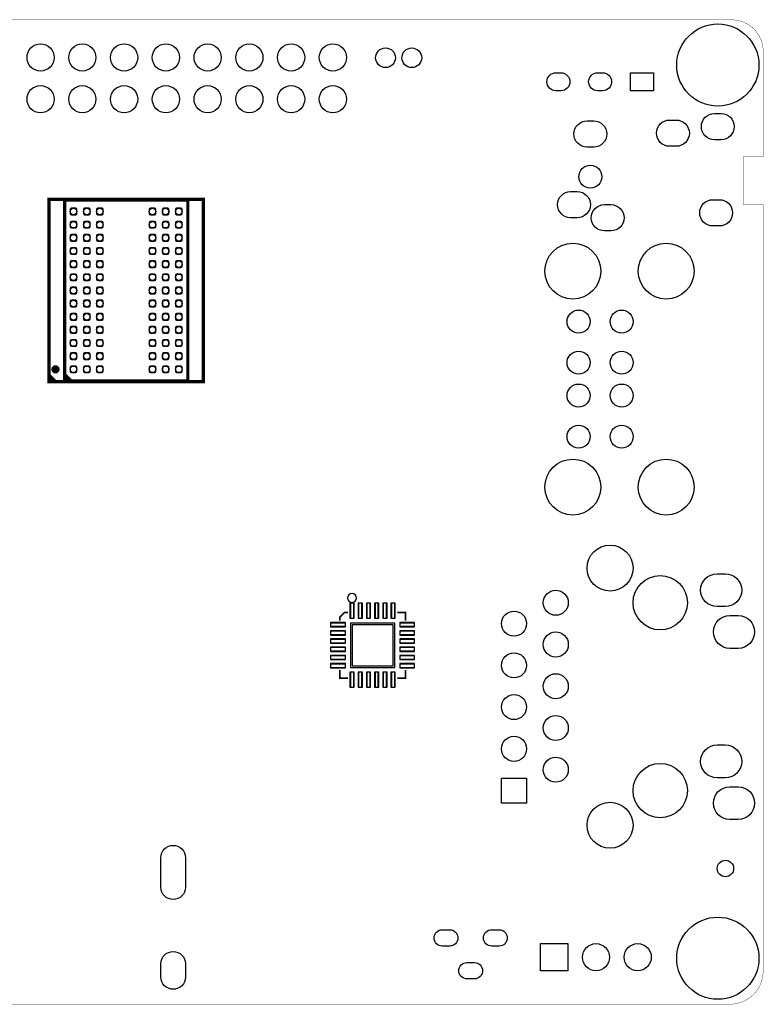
# Model space of a CAD drawing. Extents: x 4.6 to 96.4, y 0 to 59.9.
# Tile 2 of 2: x 51.2 to 96.4, y 0 to 59.9. Entities that reach past the tile are written whole.
import ezdxf

# ---------------------------------------------------------------- set-up
doc = ezdxf.new("R2010")
doc.units = 0
doc.header["$MEASUREMENT"] = 0
for name, color, linetype in [('BG_OUTLINE', 3, 'CONTINUOUS'), ('PG_SILKSCREEN_BOTTOM', 5, 'CONTINUOUS'), ('PIN_BOTTOM', 6, 'CONTINUOUS'), ('PIN_PASTEMASK_BOTTOM', 8, 'CONTINUOUS')]:
    doc.layers.add(name, color=color, linetype=linetype)

msp = doc.modelspace()

# ---------------------------------------------------------------- linework, layer by layer
at = {"layer": 'BG_OUTLINE'}
for points, const_width in [([(6.90118, 59.90082), (94.40164, 59.90082)], 0.02032), ([(94.5007, 59.90082), (7.00024, 59.90082)], 0.02032), ([(96.40062, 58.0009), (96.40062, 51.555396), (96.393, 51.555396)], 0.02032), ([(96.393, 48.655478), (95.193104, 48.655478), (95.193104, 51.555396), (96.393, 51.555396)], 0.020066), ([(96.40062, 1.99898), (96.40062, 48.655478), (96.393, 48.655478)], 0.02032), ([(7.00024, 0), (94.3991, 0)], 0.02032)]:
    msp.add_lwpolyline(points, dxfattribs=dict(at, const_width=const_width))
at = {"layer": 'BG_OUTLINE', "const_width": 0.02032}
for points in [[(96.40062, 58.0009, 0.41404), (94.5007, 59.90082)], [(94.3991, 0, 0.414224), (96.40062, 1.99898)]]:
    msp.add_lwpolyline(points, format="xyb", dxfattribs=at)
at = {"layer": 'PG_SILKSCREEN_BOTTOM', "const_width": 0.199898}
for points in [[(52.957984, 48.9839), (62.358016, 48.9839), (62.358016, 37.8841), (52.957984, 37.8841)], [(53.907944, 48.934116), (61.408056, 48.934116), (61.408056, 37.933884), (53.907944, 37.933884)]]:
    msp.add_lwpolyline(points, close=True, dxfattribs=at)
at = {"layer": 'PG_SILKSCREEN_BOTTOM'}
for points, const_width in [([(52.957984, 38.283896), (53.358034, 37.8841)], 0.199898), ([(53.907944, 38.333934), (54.307994, 37.933884)], 0.199898), ([(52.957984, 38.083998), (53.157882, 37.8841)], 0.199898), ([(53.907944, 38.134036), (54.108096, 37.933884)], 0.199898), ([(71.14286, 23.84298), (70.94474, 23.84298), (70.64502, 23.54326), (70.64502, 23.34514)], 0.09906), ([(74.64298, 23.34514), (74.64298, 23.84298), (74.14514, 23.84298)], 0.09906), ([(71.14286, 19.84502), (70.64502, 19.84502), (70.64502, 20.34286)], 0.09906), ([(74.14514, 19.84502), (74.64298, 19.84502), (74.64298, 20.34286)], 0.09906)]:
    msp.add_lwpolyline(points, dxfattribs=dict(at, const_width=const_width))
at = {"layer": 'PG_SILKSCREEN_BOTTOM', "const_width": 0.249936}
msp.add_lwpolyline([(53.483002, 38.633908, 1), (53.232998, 38.634092, 1)], format="xyb", close=True, dxfattribs=at)
at = {"layer": 'PG_SILKSCREEN_BOTTOM'}
msp.add_lwpolyline([(71.66356, 24.713946, 1), (71.12444, 24.714054, 1)], format="xyb", close=True, dxfattribs=at)
at = {"layer": 'PIN_BOTTOM'}
for points in [[(83.79714, 56.68391), (84.09686, 56.68391, -1), (84.09686, 55.58409), (83.79714, 55.58409, -1)], [(86.33714, 56.68391), (86.63686, 56.68391, -1), (86.63686, 55.58409), (86.33714, 55.58409, -1)], [(93.842967, 52.605559), (93.442917, 52.605559, -1), (93.442917, 54.205505), (93.842967, 54.205505, -1)], [(86.092919, 52.155471), (85.692869, 52.155471, -1), (85.692869, 53.755417), (86.092919, 53.755417, -1)], [(91.112975, 52.205509), (90.712925, 52.205509, -1), (90.712925, 53.805455), (91.112975, 53.805455, -1)], [(85.092921, 47.855505), (84.692871, 47.855505, -1), (84.692871, 49.455451), (85.092921, 49.455451, -1)], [(87.142955, 47.055405), (86.742905, 47.055405, -1), (86.742905, 48.655351), (87.142955, 48.655351, -1)], [(93.743145, 47.355633), (93.343095, 47.355633, -1), (93.343095, 48.955579), (93.743145, 48.955579, -1)], [(93.60027, 26.19121), (94.10065, 26.19121, -1), (94.10065, 24.19223), (93.60027, 24.19223, -1)], [(94.38005, 23.65121), (94.88043, 23.65121, -1), (94.88043, 21.65223), (94.38005, 21.65223, -1)], [(93.60027, 15.77213), (94.10065, 15.77213, -1), (94.10065, 13.77315), (93.60027, 13.77315, -1)], [(94.38005, 13.23213), (94.88043, 13.23213, -1), (94.88043, 11.23315), (94.38005, 11.23315, -1)], [(61.26607, 8.91286), (61.26607, 7.11454, -1), (59.76493, 7.11454), (59.76493, 8.91286, -1)], [(77.33665, 3.5306), (76.88707, 3.5306, -1), (76.88707, 4.53136), (77.33665, 4.53136, -1)], [(80.33893, 3.5306), (79.88935, 3.5306, -1), (79.88935, 4.53136), (80.33893, 4.53136, -1)], [(61.26607, 2.45491), (61.26607, 1.65481, -1), (59.76493, 1.65481), (59.76493, 2.45491, -1)], [(78.83779, 1.53162), (78.38821, 1.53162, -1), (78.38821, 2.53238), (78.83779, 2.53238, -1)]]:
    msp.add_lwpolyline(points, format="xyb", close=True, dxfattribs=at)
for points in [[(89.72677, 56.68391), (89.72677, 55.58409), (88.32723, 55.58409), (88.32723, 56.68391)], [(71.26478, 24.39416), (71.26478, 23.495), (71.52386, 23.495), (71.52386, 24.39416)], [(71.76516, 24.39416), (71.76516, 23.495), (72.02424, 23.495), (72.02424, 24.39416)], [(72.26554, 24.39416), (72.26554, 23.495), (72.52462, 23.495), (72.52462, 24.39416)], [(72.76338, 24.39416), (72.76338, 23.495), (73.02246, 23.495), (73.02246, 24.39416)], [(73.26376, 24.39416), (73.26376, 23.495), (73.52284, 23.495), (73.52284, 24.39416)], [(73.76414, 24.39416), (73.76414, 23.495), (74.02322, 23.495), (74.02322, 24.39416)], [(70.993, 23.22322), (70.09384, 23.22322), (70.09384, 22.96414), (70.993, 22.96414)], [(71.29399, 23.19401), (71.29399, 20.49399), (73.99401, 20.49399), (73.99401, 23.19401)], [(75.19416, 23.22322), (74.295, 23.22322), (74.295, 22.96414), (75.19416, 22.96414)], [(70.993, 22.72284), (70.09384, 22.72284), (70.09384, 22.46376), (70.993, 22.46376)], [(70.993, 22.22246), (70.09384, 22.22246), (70.09384, 21.96338), (70.993, 21.96338)], [(75.19416, 22.72284), (74.295, 22.72284), (74.295, 22.46376), (75.19416, 22.46376)], [(75.19416, 22.22246), (74.295, 22.22246), (74.295, 21.96338), (75.19416, 21.96338)], [(70.993, 21.72462), (70.09384, 21.72462), (70.09384, 21.46554), (70.993, 21.46554)], [(75.19416, 21.72462), (74.295, 21.72462), (74.295, 21.46554), (75.19416, 21.46554)], [(70.993, 21.22424), (70.09384, 21.22424), (70.09384, 20.96516), (70.993, 20.96516)], [(75.19416, 21.22424), (74.295, 21.22424), (74.295, 20.96516), (75.19416, 20.96516)], [(70.993, 20.72386), (70.09384, 20.72386), (70.09384, 20.46478), (70.993, 20.46478)], [(75.19416, 20.72386), (74.295, 20.72386), (74.295, 20.46478), (75.19416, 20.46478)], [(71.26478, 20.193), (71.26478, 19.29384), (71.52386, 19.29384), (71.52386, 20.193)], [(71.76516, 20.193), (71.76516, 19.29384), (72.02424, 19.29384), (72.02424, 20.193)], [(72.26554, 20.193), (72.26554, 19.29384), (72.52462, 19.29384), (72.52462, 20.193)], [(72.76338, 20.193), (72.76338, 19.29384), (73.02246, 19.29384), (73.02246, 20.193)], [(73.26376, 20.193), (73.26376, 19.29384), (73.52284, 19.29384), (73.52284, 20.193)], [(73.76414, 20.193), (73.76414, 19.29384), (74.02322, 19.29384), (74.02322, 20.193)], [(82.01152, 12.23518), (80.48752, 12.23518), (80.48752, 13.75918), (82.01152, 13.75918)], [(82.8675, 2.032), (82.8675, 3.683), (84.5185, 3.683), (84.5185, 2.032)]]:
    msp.add_lwpolyline(points, close=True, dxfattribs=at)
for centre, radius in [((93.64472, 57.15), 2.49936), ((52.451, 57.61228), 0.8255), ((54.991, 57.61228), 0.8255), ((57.531, 57.61228), 0.8255), ((60.071, 57.61228), 0.8255), ((62.611, 57.61228), 0.8255), ((65.151, 57.61228), 0.8255), ((67.691, 57.61228), 0.8255), ((70.231, 57.61228), 0.8255), ((73.4314, 57.5945), 0.59944), ((75.0316, 57.5945), 0.59944), ((52.451, 55.07228), 0.8255), ((54.991, 55.07228), 0.8255), ((57.531, 55.07228), 0.8255), ((60.071, 55.07228), 0.8255), ((62.611, 55.07228), 0.8255), ((65.151, 55.07228), 0.8255), ((67.691, 55.07228), 0.8255), ((70.231, 55.07228), 0.8255), ((85.892894, 50.3555), 0.700024), ((54.458108, 48.234092), 0.200025), ((55.257954, 48.234092), 0.200025), ((56.058054, 48.234092), 0.200025), ((59.257946, 48.234092), 0.200025), ((60.058046, 48.234092), 0.200025), ((60.857892, 48.234092), 0.200025), ((54.458108, 47.433992), 0.200025), ((55.257954, 47.433992), 0.200025), ((56.058054, 47.433992), 0.200025), ((59.257946, 47.433992), 0.200025), ((60.058046, 47.433992), 0.200025), ((60.857892, 47.433992), 0.200025), ((54.458108, 46.633892), 0.200025), ((55.257954, 46.633892), 0.200025), ((56.058054, 46.633892), 0.200025), ((59.257946, 46.633892), 0.200025), ((60.058046, 46.633892), 0.200025), ((60.857892, 46.633892), 0.200025), ((84.82584, 44.61002), 1.70053), ((90.50528, 44.61002), 1.70053), ((54.458108, 45.834046), 0.200025), ((55.257954, 45.834046), 0.200025), ((56.058054, 45.834046), 0.200025), ((59.257946, 45.834046), 0.200025), ((60.058046, 45.834046), 0.200025), ((60.857892, 45.834046), 0.200025), ((54.458108, 45.033946), 0.200025), ((55.257954, 45.033946), 0.200025), ((56.058054, 45.033946), 0.200025), ((59.257946, 45.033946), 0.200025), ((60.058046, 45.033946), 0.200025), ((60.857892, 45.033946), 0.200025), ((54.458108, 44.2341), 0.200025), ((55.257954, 44.2341), 0.200025), ((56.058054, 44.2341), 0.200025), ((59.257946, 44.2341), 0.200025), ((60.058046, 44.2341), 0.200025), ((60.857892, 44.2341), 0.200025), ((54.458108, 43.434), 0.200025), ((55.257954, 43.434), 0.200025), ((56.058054, 43.434), 0.200025), ((59.257946, 43.434), 0.200025), ((60.058046, 43.434), 0.200025), ((60.857892, 43.434), 0.200025), ((54.458108, 42.6339), 0.200025), ((55.257954, 42.6339), 0.200025), ((56.058054, 42.6339), 0.200025), ((59.257946, 42.6339), 0.200025), ((60.058046, 42.6339), 0.200025), ((60.857892, 42.6339), 0.200025), ((54.458108, 41.834054), 0.200025), ((55.257954, 41.834054), 0.200025), ((56.058054, 41.834054), 0.200025), ((59.257946, 41.834054), 0.200025), ((60.058046, 41.834054), 0.200025), ((60.857892, 41.834054), 0.200025), ((85.17636, 41.53916), 0.69977), ((87.7951, 41.53916), 0.69977), ((54.458108, 41.033954), 0.200025), ((55.257954, 41.033954), 0.200025), ((56.058054, 41.033954), 0.200025), ((59.257946, 41.033954), 0.200025), ((60.058046, 41.033954), 0.200025), ((60.857892, 41.033954), 0.200025), ((54.458108, 40.234108), 0.200025), ((55.257954, 40.234108), 0.200025), ((56.058054, 40.234108), 0.200025), ((59.257946, 40.234108), 0.200025), ((60.058046, 40.234108), 0.200025), ((60.857892, 40.234108), 0.200025), ((54.458108, 39.434008), 0.200025), ((55.257954, 39.434008), 0.200025), ((56.058054, 39.434008), 0.200025), ((59.257946, 39.434008), 0.200025), ((60.058046, 39.434008), 0.200025), ((60.857892, 39.434008), 0.200025), ((85.17636, 39.0398), 0.69977), ((87.7951, 39.0398), 0.69977), ((54.458108, 38.633908), 0.200025), ((55.257954, 38.633908), 0.200025), ((56.058054, 38.633908), 0.200025), ((59.257946, 38.633908), 0.200025), ((60.058046, 38.633908), 0.200025), ((60.857892, 38.633908), 0.200025), ((85.17636, 37.03828), 0.69977), ((87.7951, 37.03828), 0.69977), ((85.17636, 34.53892), 0.69977), ((87.7951, 34.53892), 0.69977), ((84.82584, 31.46806), 1.70053), ((90.50528, 31.46806), 1.70053), ((87.08898, 26.53792), 1.39954), ((90.13952, 24.42718), 1.651), ((83.78952, 24.42718), 0.762), ((81.24952, 23.15718), 0.762), ((83.78952, 21.88718), 0.762), ((81.24952, 20.61718), 0.762), ((83.78952, 19.34718), 0.762), ((81.24952, 18.07718), 0.762), ((83.78952, 16.80718), 0.762), ((81.24952, 15.53718), 0.762), ((83.78952, 14.26718), 0.762), ((90.13952, 12.99718), 1.651), ((87.08898, 10.88644), 1.39954), ((94.107, 8.255), 0.50038), ((93.64472, 2.794), 2.49936), ((86.233, 2.8575), 0.8255), ((88.773, 2.8575), 0.8255)]:
    msp.add_circle(centre, radius, dxfattribs=at)
at = {"layer": 'PIN_PASTEMASK_BOTTOM'}
for points in [[(54.25821, 48.104044, 0.413811), (54.32806, 48.034194), (54.588156, 48.034194, 0.413811), (54.658006, 48.104044), (54.658006, 48.36414, 0.413811), (54.588156, 48.43399), (54.32806, 48.43399, 0.413811), (54.25821, 48.36414)], [(55.058056, 48.104044, 0.413811), (55.127906, 48.034194), (55.388002, 48.034194, 0.413811), (55.457852, 48.104044), (55.457852, 48.36414, 0.413811), (55.388002, 48.43399), (55.127906, 48.43399, 0.413811), (55.058056, 48.36414)], [(55.858156, 48.104044, 0.413811), (55.928006, 48.034194), (56.188102, 48.034194, 0.413811), (56.257952, 48.104044), (56.257952, 48.36414, 0.413811), (56.188102, 48.43399), (55.928006, 48.43399, 0.413811), (55.858156, 48.36414)], [(59.058048, 48.104044, 0.413811), (59.127898, 48.034194), (59.387994, 48.034194, 0.413811), (59.457844, 48.104044), (59.457844, 48.36414, 0.413811), (59.387994, 48.43399), (59.127898, 48.43399, 0.413811), (59.058048, 48.36414)], [(59.858148, 48.104044, 0.413811), (59.927998, 48.034194), (60.188094, 48.034194, 0.413811), (60.257944, 48.104044), (60.257944, 48.36414, 0.413811), (60.188094, 48.43399), (59.927998, 48.43399, 0.413811), (59.858148, 48.36414)], [(60.657994, 48.104044, 0.413811), (60.727844, 48.034194), (60.98794, 48.034194, 0.413811), (61.05779, 48.104044), (61.05779, 48.36414, 0.413811), (60.98794, 48.43399), (60.727844, 48.43399, 0.413811), (60.657994, 48.36414)], [(54.25821, 47.303944, 0.413811), (54.32806, 47.234094), (54.588156, 47.234094, 0.413811), (54.658006, 47.303944), (54.658006, 47.56404, 0.413811), (54.588156, 47.63389), (54.32806, 47.63389, 0.413811), (54.25821, 47.56404)], [(55.058056, 47.303944, 0.413811), (55.127906, 47.234094), (55.388002, 47.234094, 0.413811), (55.457852, 47.303944), (55.457852, 47.56404, 0.413811), (55.388002, 47.63389), (55.127906, 47.63389, 0.413811), (55.058056, 47.56404)], [(55.858156, 47.303944, 0.413811), (55.928006, 47.234094), (56.188102, 47.234094, 0.413811), (56.257952, 47.303944), (56.257952, 47.56404, 0.413811), (56.188102, 47.63389), (55.928006, 47.63389, 0.413811), (55.858156, 47.56404)], [(59.058048, 47.303944, 0.413811), (59.127898, 47.234094), (59.387994, 47.234094, 0.413811), (59.457844, 47.303944), (59.457844, 47.56404, 0.413811), (59.387994, 47.63389), (59.127898, 47.63389, 0.413811), (59.058048, 47.56404)], [(59.858148, 47.303944, 0.413811), (59.927998, 47.234094), (60.188094, 47.234094, 0.413811), (60.257944, 47.303944), (60.257944, 47.56404, 0.413811), (60.188094, 47.63389), (59.927998, 47.63389, 0.413811), (59.858148, 47.56404)], [(60.657994, 47.303944, 0.413811), (60.727844, 47.234094), (60.98794, 47.234094, 0.413811), (61.05779, 47.303944), (61.05779, 47.56404, 0.413811), (60.98794, 47.63389), (60.727844, 47.63389, 0.413811), (60.657994, 47.56404)], [(54.25821, 46.503844, 0.413811), (54.32806, 46.433994), (54.588156, 46.433994, 0.413811), (54.658006, 46.503844), (54.658006, 46.76394, 0.413811), (54.588156, 46.83379), (54.32806, 46.83379, 0.413811), (54.25821, 46.76394)], [(55.058056, 46.503844, 0.413811), (55.127906, 46.433994), (55.388002, 46.433994, 0.413811), (55.457852, 46.503844), (55.457852, 46.76394, 0.413811), (55.388002, 46.83379), (55.127906, 46.83379, 0.413811), (55.058056, 46.76394)], [(55.858156, 46.503844, 0.413811), (55.928006, 46.433994), (56.188102, 46.433994, 0.413811), (56.257952, 46.503844), (56.257952, 46.76394, 0.413811), (56.188102, 46.83379), (55.928006, 46.83379, 0.413811), (55.858156, 46.76394)], [(59.058048, 46.503844, 0.413811), (59.127898, 46.433994), (59.387994, 46.433994, 0.413811), (59.457844, 46.503844), (59.457844, 46.76394, 0.413811), (59.387994, 46.83379), (59.127898, 46.83379, 0.413811), (59.058048, 46.76394)], [(59.858148, 46.503844, 0.413811), (59.927998, 46.433994), (60.188094, 46.433994, 0.413811), (60.257944, 46.503844), (60.257944, 46.76394, 0.413811), (60.188094, 46.83379), (59.927998, 46.83379, 0.413811), (59.858148, 46.76394)], [(60.657994, 46.503844, 0.413811), (60.727844, 46.433994), (60.98794, 46.433994, 0.413811), (61.05779, 46.503844), (61.05779, 46.76394, 0.413811), (60.98794, 46.83379), (60.727844, 46.83379, 0.413811), (60.657994, 46.76394)], [(54.25821, 45.703998, 0.413811), (54.32806, 45.634148), (54.588156, 45.634148, 0.413811), (54.658006, 45.703998), (54.658006, 45.964094, 0.413811), (54.588156, 46.033944), (54.32806, 46.033944, 0.413811), (54.25821, 45.964094)], [(55.058056, 45.703998, 0.413811), (55.127906, 45.634148), (55.388002, 45.634148, 0.413811), (55.457852, 45.703998), (55.457852, 45.964094, 0.413811), (55.388002, 46.033944), (55.127906, 46.033944, 0.413811), (55.058056, 45.964094)], [(55.858156, 45.703998, 0.413811), (55.928006, 45.634148), (56.188102, 45.634148, 0.413811), (56.257952, 45.703998), (56.257952, 45.964094, 0.413811), (56.188102, 46.033944), (55.928006, 46.033944, 0.413811), (55.858156, 45.964094)], [(59.058048, 45.703998, 0.413811), (59.127898, 45.634148), (59.387994, 45.634148, 0.413811), (59.457844, 45.703998), (59.457844, 45.964094, 0.413811), (59.387994, 46.033944), (59.127898, 46.033944, 0.413811), (59.058048, 45.964094)], [(59.858148, 45.703998, 0.413811), (59.927998, 45.634148), (60.188094, 45.634148, 0.413811), (60.257944, 45.703998), (60.257944, 45.964094, 0.413811), (60.188094, 46.033944), (59.927998, 46.033944, 0.413811), (59.858148, 45.964094)], [(60.657994, 45.703998, 0.413811), (60.727844, 45.634148), (60.98794, 45.634148, 0.413811), (61.05779, 45.703998), (61.05779, 45.964094, 0.413811), (60.98794, 46.033944), (60.727844, 46.033944, 0.413811), (60.657994, 45.964094)], [(54.25821, 44.903898, 0.413811), (54.32806, 44.834048), (54.588156, 44.834048, 0.413811), (54.658006, 44.903898), (54.658006, 45.163994, 0.413811), (54.588156, 45.233844), (54.32806, 45.233844, 0.413811), (54.25821, 45.163994)], [(55.058056, 44.903898, 0.413811), (55.127906, 44.834048), (55.388002, 44.834048, 0.413811), (55.457852, 44.903898), (55.457852, 45.163994, 0.413811), (55.388002, 45.233844), (55.127906, 45.233844, 0.413811), (55.058056, 45.163994)], [(55.858156, 44.903898, 0.413811), (55.928006, 44.834048), (56.188102, 44.834048, 0.413811), (56.257952, 44.903898), (56.257952, 45.163994, 0.413811), (56.188102, 45.233844), (55.928006, 45.233844, 0.413811), (55.858156, 45.163994)], [(59.058048, 44.903898, 0.413811), (59.127898, 44.834048), (59.387994, 44.834048, 0.413811), (59.457844, 44.903898), (59.457844, 45.163994, 0.413811), (59.387994, 45.233844), (59.127898, 45.233844, 0.413811), (59.058048, 45.163994)], [(59.858148, 44.903898, 0.413811), (59.927998, 44.834048), (60.188094, 44.834048, 0.413811), (60.257944, 44.903898), (60.257944, 45.163994, 0.413811), (60.188094, 45.233844), (59.927998, 45.233844, 0.413811), (59.858148, 45.163994)], [(60.657994, 44.903898, 0.413811), (60.727844, 44.834048), (60.98794, 44.834048, 0.413811), (61.05779, 44.903898), (61.05779, 45.163994, 0.413811), (60.98794, 45.233844), (60.727844, 45.233844, 0.413811), (60.657994, 45.163994)], [(54.25821, 44.104052, 0.413811), (54.32806, 44.034202), (54.588156, 44.034202, 0.413811), (54.658006, 44.104052), (54.658006, 44.364148, 0.413811), (54.588156, 44.433998), (54.32806, 44.433998, 0.413811), (54.25821, 44.364148)], [(55.058056, 44.104052, 0.413811), (55.127906, 44.034202), (55.388002, 44.034202, 0.413811), (55.457852, 44.104052), (55.457852, 44.364148, 0.413811), (55.388002, 44.433998), (55.127906, 44.433998, 0.413811), (55.058056, 44.364148)], [(55.858156, 44.104052, 0.413811), (55.928006, 44.034202), (56.188102, 44.034202, 0.413811), (56.257952, 44.104052), (56.257952, 44.364148, 0.413811), (56.188102, 44.433998), (55.928006, 44.433998, 0.413811), (55.858156, 44.364148)], [(59.058048, 44.104052, 0.413811), (59.127898, 44.034202), (59.387994, 44.034202, 0.413811), (59.457844, 44.104052), (59.457844, 44.364148, 0.413811), (59.387994, 44.433998), (59.127898, 44.433998, 0.413811), (59.058048, 44.364148)], [(59.858148, 44.104052, 0.413811), (59.927998, 44.034202), (60.188094, 44.034202, 0.413811), (60.257944, 44.104052), (60.257944, 44.364148, 0.413811), (60.188094, 44.433998), (59.927998, 44.433998, 0.413811), (59.858148, 44.364148)], [(60.657994, 44.104052, 0.413811), (60.727844, 44.034202), (60.98794, 44.034202, 0.413811), (61.05779, 44.104052), (61.05779, 44.364148, 0.413811), (60.98794, 44.433998), (60.727844, 44.433998, 0.413811), (60.657994, 44.364148)], [(54.25821, 43.303952, 0.413811), (54.32806, 43.234102), (54.588156, 43.234102, 0.413811), (54.658006, 43.303952), (54.658006, 43.564048, 0.413811), (54.588156, 43.633898), (54.32806, 43.633898, 0.413811), (54.25821, 43.564048)], [(55.058056, 43.303952, 0.413811), (55.127906, 43.234102), (55.388002, 43.234102, 0.413811), (55.457852, 43.303952), (55.457852, 43.564048, 0.413811), (55.388002, 43.633898), (55.127906, 43.633898, 0.413811), (55.058056, 43.564048)], [(55.858156, 43.303952, 0.413811), (55.928006, 43.234102), (56.188102, 43.234102, 0.413811), (56.257952, 43.303952), (56.257952, 43.564048, 0.413811), (56.188102, 43.633898), (55.928006, 43.633898, 0.413811), (55.858156, 43.564048)], [(59.058048, 43.303952, 0.413811), (59.127898, 43.234102), (59.387994, 43.234102, 0.413811), (59.457844, 43.303952), (59.457844, 43.564048, 0.413811), (59.387994, 43.633898), (59.127898, 43.633898, 0.413811), (59.058048, 43.564048)], [(59.858148, 43.303952, 0.413811), (59.927998, 43.234102), (60.188094, 43.234102, 0.413811), (60.257944, 43.303952), (60.257944, 43.564048, 0.413811), (60.188094, 43.633898), (59.927998, 43.633898, 0.413811), (59.858148, 43.564048)], [(60.657994, 43.303952, 0.413811), (60.727844, 43.234102), (60.98794, 43.234102, 0.413811), (61.05779, 43.303952), (61.05779, 43.564048, 0.413811), (60.98794, 43.633898), (60.727844, 43.633898, 0.413811), (60.657994, 43.564048)], [(54.25821, 42.503852, 0.413811), (54.32806, 42.434002), (54.588156, 42.434002, 0.413811), (54.658006, 42.503852), (54.658006, 42.763948, 0.413811), (54.588156, 42.833798), (54.32806, 42.833798, 0.413811), (54.25821, 42.763948)], [(55.058056, 42.503852, 0.413811), (55.127906, 42.434002), (55.388002, 42.434002, 0.413811), (55.457852, 42.503852), (55.457852, 42.763948, 0.413811), (55.388002, 42.833798), (55.127906, 42.833798, 0.413811), (55.058056, 42.763948)], [(55.858156, 42.503852, 0.413811), (55.928006, 42.434002), (56.188102, 42.434002, 0.413811), (56.257952, 42.503852), (56.257952, 42.763948, 0.413811), (56.188102, 42.833798), (55.928006, 42.833798, 0.413811), (55.858156, 42.763948)], [(59.058048, 42.503852, 0.413811), (59.127898, 42.434002), (59.387994, 42.434002, 0.413811), (59.457844, 42.503852), (59.457844, 42.763948, 0.413811), (59.387994, 42.833798), (59.127898, 42.833798, 0.413811), (59.058048, 42.763948)], [(59.858148, 42.503852, 0.413811), (59.927998, 42.434002), (60.188094, 42.434002, 0.413811), (60.257944, 42.503852), (60.257944, 42.763948, 0.413811), (60.188094, 42.833798), (59.927998, 42.833798, 0.413811), (59.858148, 42.763948)], [(60.657994, 42.503852, 0.413811), (60.727844, 42.434002), (60.98794, 42.434002, 0.413811), (61.05779, 42.503852), (61.05779, 42.763948, 0.413811), (60.98794, 42.833798), (60.727844, 42.833798, 0.413811), (60.657994, 42.763948)], [(54.25821, 41.704006, 0.413811), (54.32806, 41.634156), (54.588156, 41.634156, 0.413811), (54.658006, 41.704006), (54.658006, 41.964102, 0.413811), (54.588156, 42.033952), (54.32806, 42.033952, 0.413811), (54.25821, 41.964102)], [(55.058056, 41.704006, 0.413811), (55.127906, 41.634156), (55.388002, 41.634156, 0.413811), (55.457852, 41.704006), (55.457852, 41.964102, 0.413811), (55.388002, 42.033952), (55.127906, 42.033952, 0.413811), (55.058056, 41.964102)], [(55.858156, 41.704006, 0.413811), (55.928006, 41.634156), (56.188102, 41.634156, 0.413811), (56.257952, 41.704006), (56.257952, 41.964102, 0.413811), (56.188102, 42.033952), (55.928006, 42.033952, 0.413811), (55.858156, 41.964102)], [(59.058048, 41.704006, 0.413811), (59.127898, 41.634156), (59.387994, 41.634156, 0.413811), (59.457844, 41.704006), (59.457844, 41.964102, 0.413811), (59.387994, 42.033952), (59.127898, 42.033952, 0.413811), (59.058048, 41.964102)], [(59.858148, 41.704006, 0.413811), (59.927998, 41.634156), (60.188094, 41.634156, 0.413811), (60.257944, 41.704006), (60.257944, 41.964102, 0.413811), (60.188094, 42.033952), (59.927998, 42.033952, 0.413811), (59.858148, 41.964102)], [(60.657994, 41.704006, 0.413811), (60.727844, 41.634156), (60.98794, 41.634156, 0.413811), (61.05779, 41.704006), (61.05779, 41.964102, 0.413811), (60.98794, 42.033952), (60.727844, 42.033952, 0.413811), (60.657994, 41.964102)], [(54.25821, 40.903906, 0.413811), (54.32806, 40.834056), (54.588156, 40.834056, 0.413811), (54.658006, 40.903906), (54.658006, 41.164002, 0.413811), (54.588156, 41.233852), (54.32806, 41.233852, 0.413811), (54.25821, 41.164002)], [(55.058056, 40.903906, 0.413811), (55.127906, 40.834056), (55.388002, 40.834056, 0.413811), (55.457852, 40.903906), (55.457852, 41.164002, 0.413811), (55.388002, 41.233852), (55.127906, 41.233852, 0.413811), (55.058056, 41.164002)], [(55.858156, 40.903906, 0.413811), (55.928006, 40.834056), (56.188102, 40.834056, 0.413811), (56.257952, 40.903906), (56.257952, 41.164002, 0.413811), (56.188102, 41.233852), (55.928006, 41.233852, 0.413811), (55.858156, 41.164002)], [(59.058048, 40.903906, 0.413811), (59.127898, 40.834056), (59.387994, 40.834056, 0.413811), (59.457844, 40.903906), (59.457844, 41.164002, 0.413811), (59.387994, 41.233852), (59.127898, 41.233852, 0.413811), (59.058048, 41.164002)], [(59.858148, 40.903906, 0.413811), (59.927998, 40.834056), (60.188094, 40.834056, 0.413811), (60.257944, 40.903906), (60.257944, 41.164002, 0.413811), (60.188094, 41.233852), (59.927998, 41.233852, 0.413811), (59.858148, 41.164002)], [(60.657994, 40.903906, 0.413811), (60.727844, 40.834056), (60.98794, 40.834056, 0.413811), (61.05779, 40.903906), (61.05779, 41.164002, 0.413811), (60.98794, 41.233852), (60.727844, 41.233852, 0.413811), (60.657994, 41.164002)], [(54.25821, 40.10406, 0.413811), (54.32806, 40.03421), (54.588156, 40.03421, 0.413811), (54.658006, 40.10406), (54.658006, 40.364156, 0.413811), (54.588156, 40.434006), (54.32806, 40.434006, 0.413811), (54.25821, 40.364156)], [(55.058056, 40.10406, 0.413811), (55.127906, 40.03421), (55.388002, 40.03421, 0.413811), (55.457852, 40.10406), (55.457852, 40.364156, 0.413811), (55.388002, 40.434006), (55.127906, 40.434006, 0.413811), (55.058056, 40.364156)], [(55.858156, 40.10406, 0.413811), (55.928006, 40.03421), (56.188102, 40.03421, 0.413811), (56.257952, 40.10406), (56.257952, 40.364156, 0.413811), (56.188102, 40.434006), (55.928006, 40.434006, 0.413811), (55.858156, 40.364156)], [(59.058048, 40.10406, 0.413811), (59.127898, 40.03421), (59.387994, 40.03421, 0.413811), (59.457844, 40.10406), (59.457844, 40.364156, 0.413811), (59.387994, 40.434006), (59.127898, 40.434006, 0.413811), (59.058048, 40.364156)], [(59.858148, 40.10406, 0.413811), (59.927998, 40.03421), (60.188094, 40.03421, 0.413811), (60.257944, 40.10406), (60.257944, 40.364156, 0.413811), (60.188094, 40.434006), (59.927998, 40.434006, 0.413811), (59.858148, 40.364156)], [(60.657994, 40.10406, 0.413811), (60.727844, 40.03421), (60.98794, 40.03421, 0.413811), (61.05779, 40.10406), (61.05779, 40.364156, 0.413811), (60.98794, 40.434006), (60.727844, 40.434006, 0.413811), (60.657994, 40.364156)], [(54.25821, 39.30396, 0.413811), (54.32806, 39.23411), (54.588156, 39.23411, 0.413811), (54.658006, 39.30396), (54.658006, 39.564056, 0.413811), (54.588156, 39.633906), (54.32806, 39.633906, 0.413811), (54.25821, 39.564056)], [(55.058056, 39.30396, 0.413811), (55.127906, 39.23411), (55.388002, 39.23411, 0.413811), (55.457852, 39.30396), (55.457852, 39.564056, 0.413811), (55.388002, 39.633906), (55.127906, 39.633906, 0.413811), (55.058056, 39.564056)], [(55.858156, 39.30396, 0.413811), (55.928006, 39.23411), (56.188102, 39.23411, 0.413811), (56.257952, 39.30396), (56.257952, 39.564056, 0.413811), (56.188102, 39.633906), (55.928006, 39.633906, 0.413811), (55.858156, 39.564056)], [(59.058048, 39.30396, 0.413811), (59.127898, 39.23411), (59.387994, 39.23411, 0.413811), (59.457844, 39.30396), (59.457844, 39.564056, 0.413811), (59.387994, 39.633906), (59.127898, 39.633906, 0.413811), (59.058048, 39.564056)], [(59.858148, 39.30396, 0.413811), (59.927998, 39.23411), (60.188094, 39.23411, 0.413811), (60.257944, 39.30396), (60.257944, 39.564056, 0.413811), (60.188094, 39.633906), (59.927998, 39.633906, 0.413811), (59.858148, 39.564056)], [(60.657994, 39.30396, 0.413811), (60.727844, 39.23411), (60.98794, 39.23411, 0.413811), (61.05779, 39.30396), (61.05779, 39.564056, 0.413811), (60.98794, 39.633906), (60.727844, 39.633906, 0.413811), (60.657994, 39.564056)], [(54.25821, 38.50386, 0.413811), (54.32806, 38.43401), (54.588156, 38.43401, 0.413811), (54.658006, 38.50386), (54.658006, 38.763956, 0.413811), (54.588156, 38.833806), (54.32806, 38.833806, 0.413811), (54.25821, 38.763956)], [(55.058056, 38.50386, 0.413811), (55.127906, 38.43401), (55.388002, 38.43401, 0.413811), (55.457852, 38.50386), (55.457852, 38.763956, 0.413811), (55.388002, 38.833806), (55.127906, 38.833806, 0.413811), (55.058056, 38.763956)], [(55.858156, 38.50386, 0.413811), (55.928006, 38.43401), (56.188102, 38.43401, 0.413811), (56.257952, 38.50386), (56.257952, 38.763956, 0.413811), (56.188102, 38.833806), (55.928006, 38.833806, 0.413811), (55.858156, 38.763956)], [(59.058048, 38.50386, 0.413811), (59.127898, 38.43401), (59.387994, 38.43401, 0.413811), (59.457844, 38.50386), (59.457844, 38.763956, 0.413811), (59.387994, 38.833806), (59.127898, 38.833806, 0.413811), (59.058048, 38.763956)], [(59.858148, 38.50386, 0.413811), (59.927998, 38.43401), (60.188094, 38.43401, 0.413811), (60.257944, 38.50386), (60.257944, 38.763956, 0.413811), (60.188094, 38.833806), (59.927998, 38.833806, 0.413811), (59.858148, 38.763956)], [(60.657994, 38.50386, 0.413811), (60.727844, 38.43401), (60.98794, 38.43401, 0.413811), (61.05779, 38.50386), (61.05779, 38.763956, 0.413811), (60.98794, 38.833806), (60.727844, 38.833806, 0.413811), (60.657994, 38.763956)], [(93.60027, 26.19121), (94.10065, 26.19121, -1), (94.10065, 24.19223), (93.60027, 24.19223, -1)], [(94.38005, 23.65121), (94.88043, 23.65121, -1), (94.88043, 21.65223), (94.38005, 21.65223, -1)], [(93.60027, 15.77213), (94.10065, 15.77213, -1), (94.10065, 13.77315), (93.60027, 13.77315, -1)], [(94.38005, 13.23213), (94.88043, 13.23213, -1), (94.88043, 11.23315), (94.38005, 11.23315, -1)]]:
    msp.add_lwpolyline(points, format="xyb", close=True, dxfattribs=at)
for points in [[(71.29399, 24.39416), (71.29399, 23.495), (71.49465, 23.495), (71.49465, 24.39416)], [(71.79437, 24.39416), (71.79437, 23.495), (71.99503, 23.495), (71.99503, 24.39416)], [(72.29475, 24.39416), (72.29475, 23.495), (72.49541, 23.495), (72.49541, 24.39416)], [(72.79259, 24.39416), (72.79259, 23.495), (72.99325, 23.495), (72.99325, 24.39416)], [(73.29297, 24.39416), (73.29297, 23.495), (73.49363, 23.495), (73.49363, 24.39416)], [(73.79335, 24.39416), (73.79335, 23.495), (73.99401, 23.495), (73.99401, 24.39416)], [(70.993, 23.19401), (70.09384, 23.19401), (70.09384, 22.99335), (70.993, 22.99335)], [(71.39432, 23.09368), (71.39432, 20.59432), (73.89368, 20.59432), (73.89368, 23.09368)], [(75.19416, 23.19401), (74.295, 23.19401), (74.295, 22.99335), (75.19416, 22.99335)], [(70.993, 22.69363), (70.09384, 22.69363), (70.09384, 22.49297), (70.993, 22.49297)], [(70.993, 22.19325), (70.09384, 22.19325), (70.09384, 21.99259), (70.993, 21.99259)], [(75.19416, 22.69363), (74.295, 22.69363), (74.295, 22.49297), (75.19416, 22.49297)], [(75.19416, 22.19325), (74.295, 22.19325), (74.295, 21.99259), (75.19416, 21.99259)], [(70.993, 21.69541), (70.09384, 21.69541), (70.09384, 21.49475), (70.993, 21.49475)], [(75.19416, 21.69541), (74.295, 21.69541), (74.295, 21.49475), (75.19416, 21.49475)], [(70.993, 21.19503), (70.09384, 21.19503), (70.09384, 20.99437), (70.993, 20.99437)], [(75.19416, 21.19503), (74.295, 21.19503), (74.295, 20.99437), (75.19416, 20.99437)], [(70.993, 20.69465), (70.09384, 20.69465), (70.09384, 20.49399), (70.993, 20.49399)], [(75.19416, 20.69465), (74.295, 20.69465), (74.295, 20.49399), (75.19416, 20.49399)], [(71.29399, 20.193), (71.29399, 19.29384), (71.49465, 19.29384), (71.49465, 20.193)], [(71.79437, 20.193), (71.79437, 19.29384), (71.99503, 19.29384), (71.99503, 20.193)], [(72.29475, 20.193), (72.29475, 19.29384), (72.49541, 19.29384), (72.49541, 20.193)], [(72.79259, 20.193), (72.79259, 19.29384), (72.99325, 19.29384), (72.99325, 20.193)], [(73.29297, 20.193), (73.29297, 19.29384), (73.49363, 19.29384), (73.49363, 20.193)], [(73.79335, 20.193), (73.79335, 19.29384), (73.99401, 19.29384), (73.99401, 20.193)], [(82.01152, 12.23518), (80.48752, 12.23518), (80.48752, 13.75918), (82.01152, 13.75918)]]:
    msp.add_lwpolyline(points, close=True, dxfattribs=at)
for centre, radius in [((84.82584, 44.61002), 1.70053), ((90.50528, 44.61002), 1.70053), ((85.17636, 41.53916), 0.69977), ((87.7951, 41.53916), 0.69977), ((85.17636, 39.0398), 0.69977), ((87.7951, 39.0398), 0.69977), ((85.17636, 37.03828), 0.69977), ((87.7951, 37.03828), 0.69977), ((85.17636, 34.53892), 0.69977), ((87.7951, 34.53892), 0.69977), ((84.82584, 31.46806), 1.70053), ((90.50528, 31.46806), 1.70053), ((87.08898, 26.53792), 1.39954), ((90.13952, 24.42718), 1.651), ((83.78952, 24.42718), 0.762), ((81.24952, 23.15718), 0.762), ((83.78952, 21.88718), 0.762), ((81.24952, 20.61718), 0.762), ((83.78952, 19.34718), 0.762), ((81.24952, 18.07718), 0.762), ((83.78952, 16.80718), 0.762), ((81.24952, 15.53718), 0.762), ((83.78952, 14.26718), 0.762), ((90.13952, 12.99718), 1.651), ((87.08898, 10.88644), 1.39954)]:
    msp.add_circle(centre, radius, dxfattribs=at)

doc.saveas('drawing.dxf')
